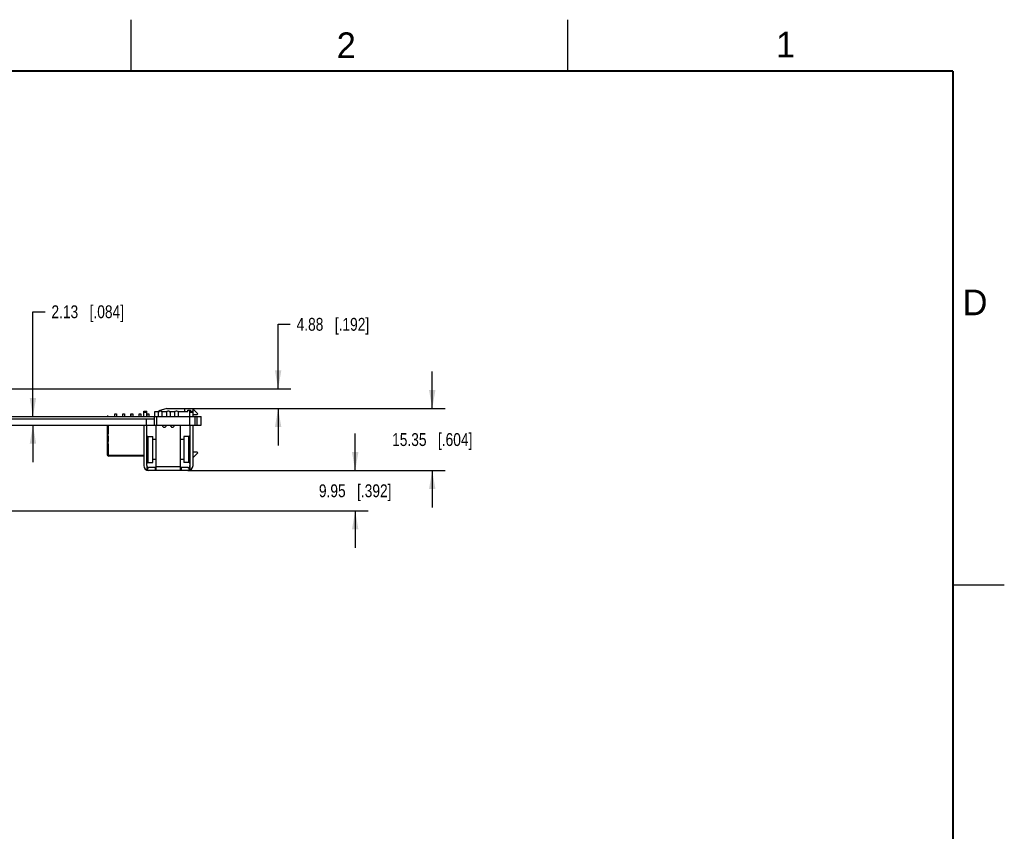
# Model space of a CAD drawing. Header units: inches. Extents: x 0 to 34, y 0 to 22.
# Tile 42 of 42: x 24.4 to 34, y 14.1 to 22. Entities that reach past the tile are written whole.
import ezdxf

# ---------------------------------------------------------------- set-up
doc = ezdxf.new("R2010")
doc.units = ezdxf.units.IN
doc.header["$LTSCALE"] = 1.87
doc.header["$MEASUREMENT"] = 0
doc.layers.get('0').update_dxf_attribs({"linetype": 'CONTINUOUS'})
doc.layers.add('02___PRT_ALL_AXES', color=7, linetype='CONTINUOUS')
doc.layers.add('DIMENSIONS', color=7, linetype='CONTINUOUS')
doc.styles.get("Standard").update_dxf_attribs({"font": 'txt', "width": 0.8})
doc.styles.add('TEXTSTYLE_2', font='txt')
doc.dimstyles.new('DIMSTYLE_1', dxfattribs={"dimtxt": 0.125, "dimasz": 0.18, "dimexe": 0.125, "dimexo": 0.0625, "dimgap": 0.0625, "dimtad": 0, "dimtih": 1, "dimtoh": 1, "dimzin": 0, "dimdsep": 46, "dimtxsty": 'STANDARD', "dimblk": '_FILLED', "dimblk1": '_FILLED', "dimblk2": '_FILLED', "dimcen": 0.09, "dimazin": 0, "dimtp": 0.01, "dimtm": 0.01, "dimtfac": 1, "dimtofl": 0, "dimtmove": 0, "dimatfit": 3, "dimldrblk": '_FILLED', "dimfxl": 1, "dimtolj": 1, "dimtzin": 0, "dimarcsym": 0})

# ---------------------------------------------------------------- blocks, each defined once
blk = doc.blocks.new('_FILLED')
at = {"color": 0, "linetype": 'BYBLOCK'}
blk.add_solid([(0, 0), (-1, 0.174), (-1, -0.174)], dxfattribs=at)
blk = doc.blocks.new('*D2')
at = {"layer": 'DIMENSIONS', "color": 2, "linetype": 'CONTINUOUS'}
for p, q in [((26.9322, 18.4076), (26.9322, 19.0354)), ((26.9322, 19.0354), (27.0497, 19.0354)), ((14.664, 18.4076), (27.0572, 18.4076)), ((26.0829, 18.2157), (27.0572, 18.2157)), ((26.9322, 18.2157), (26.9322, 17.8557))]:
    blk.add_line(p, q, dxfattribs=at)
at = {"layer": 'DIMENSIONS', "color": 2, "linetype": 'CONTINUOUS', "xscale": 0.18, "yscale": 0.18, "zscale": 0.18}
for p, rotation in [((26.9322, 18.4076), 270), ((26.9322, 18.2157), 90)]:
    blk.add_blockref('_FILLED', p, dxfattribs=dict(at, rotation=rotation))
at = {"layer": 'DIMENSIONS', "color": 2, "linetype": 'CONTINUOUS', "insert": (27.1122, 19.0979), "char_height": 0.125, "width": 1.125, "attachment_point": 1, "line_spacing_factor": 0.9}
blk.add_mtext('4.88{\\ftxt.shx;\\W1.000000;\\H0.125000; }[.192]', dxfattribs=at)
blk = doc.blocks.new('*D3')
at = {"layer": 'DIMENSIONS', "color": 2, "linetype": 'CONTINUOUS'}
for p, q in [((27.6822, 17.6113), (27.6822, 17.9713)), ((26.0526, 17.6113), (27.8072, 17.6113)), ((14.664, 17.2194), (27.8072, 17.2194)), ((27.6822, 17.2194), (27.6822, 16.8594))]:
    blk.add_line(p, q, dxfattribs=at)
at = {"layer": 'DIMENSIONS', "color": 2, "linetype": 'CONTINUOUS', "xscale": 0.18, "yscale": 0.18, "zscale": 0.18}
for p, rotation in [((27.6822, 17.6113), 270), ((27.6822, 17.2194), 90)]:
    blk.add_blockref('_FILLED', p, dxfattribs=dict(at, rotation=rotation))
at = {"layer": 'DIMENSIONS', "color": 2, "linetype": 'CONTINUOUS', "insert": (27.6822, 17.4778), "char_height": 0.125, "width": 1.125, "attachment_point": 2, "line_spacing_factor": 0.9}
blk.add_mtext('9.95{\\ftxt.shx;\\W1.000000;\\H0.125000; }[.392]', dxfattribs=at)
blk = doc.blocks.new('*D4')
at = {"layer": 'DIMENSIONS', "color": 2, "linetype": 'CONTINUOUS'}
for p, q in [((28.4322, 18.2157), (28.4322, 18.5757)), ((26.0829, 18.2157), (28.5572, 18.2157)), ((26.0526, 17.6113), (28.5572, 17.6113)), ((28.4322, 17.6113), (28.4322, 17.2513))]:
    blk.add_line(p, q, dxfattribs=at)
at = {"layer": 'DIMENSIONS', "color": 2, "linetype": 'CONTINUOUS', "xscale": 0.18, "yscale": 0.18, "zscale": 0.18}
for p, rotation in [((28.4322, 18.2157), 270), ((28.4322, 17.6113), 90)]:
    blk.add_blockref('_FILLED', p, dxfattribs=dict(at, rotation=rotation))
at = {"layer": 'DIMENSIONS', "color": 2, "linetype": 'CONTINUOUS', "insert": (28.4322, 17.976), "char_height": 0.125, "width": 1.225, "attachment_point": 2, "line_spacing_factor": 0.9}
blk.add_mtext('15.35{\\ftxt.shx;\\W1.000000;\\H0.125000; }[.604]', dxfattribs=at)
blk = doc.blocks.new('*D5')
at = {"layer": 'DIMENSIONS', "color": 2, "linetype": 'CONTINUOUS'}
for p, q in [((24.5459, 18.1373), (24.5459, 19.1576)), ((24.5459, 19.1576), (24.6634, 19.1576)), ((24.5459, 18.0533), (24.5459, 17.6933))]:
    blk.add_line(p, q, dxfattribs=at)
at = {"layer": 'DIMENSIONS', "color": 2, "linetype": 'CONTINUOUS', "xscale": 0.18, "yscale": 0.18, "zscale": 0.18}
for p, rotation in [((24.5459, 18.1373), 270), ((24.5459, 18.0533), 90)]:
    blk.add_blockref('_FILLED', p, dxfattribs=dict(at, rotation=rotation))
at = {"layer": 'DIMENSIONS', "color": 2, "linetype": 'CONTINUOUS', "insert": (24.7259, 19.2201), "char_height": 0.125, "width": 1.125, "attachment_point": 1, "line_spacing_factor": 0.9}
blk.add_mtext('2.13{\\ftxt.shx;\\W1.000000;\\H0.125000; }[.084]', dxfattribs=at)

msp = doc.modelspace()

# ---------------------------------------------------------------- linework, layer by layer
at = {"color": 2, "linetype": 'CONTINUOUS'}
for p, q in [((25.5, 22), (25.5, 21.5)), ((29.75, 22), (29.75, 21.5)), ((33.5, 16.5), (34, 16.5))]:
    msp.add_line(p, q, dxfattribs=at)
at = {"color": 7, "linetype": 'CONTINUOUS'}
for p, q in [((25.8492, 18.2157), (25.7704, 18.1946)), ((25.8492, 18.2157), (26.0982, 18.2157)), ((26.0204, 18.2157), (26.0204, 18.1871)), ((26.1504, 18.1635), (26.0982, 18.2157)), ((26.1051, 18.1556), (26.1051, 18.2088)), ((14.6474, 18.1373), (26.1822, 18.1373)), ((14.8378, 18.1153), (25.7252, 18.1153)), ((25.2768, 18.1421), (25.2681, 18.1421)), ((25.2681, 18.1373), (25.2681, 18.1421)), ((25.2768, 18.1403), (25.2681, 18.1403)), ((25.2768, 18.1395), (25.2681, 18.1395)), ((25.2685, 18.143), (25.2771, 18.143)), ((25.2685, 18.143), (25.2685, 18.1421)), ((25.2768, 18.1421), (25.2768, 18.1373)), ((25.2771, 18.143), (25.2771, 18.1373)), ((25.3423, 18.1641), (25.358, 18.1641)), ((25.3423, 18.1373), (25.3423, 18.1641)), ((25.3433, 18.1636), (25.359, 18.1636)), ((25.3433, 18.1373), (25.3433, 18.1636)), ((25.358, 18.1641), (25.358, 18.1636)), ((25.359, 18.1636), (25.359, 18.1373)), ((25.421, 18.1641), (25.4368, 18.1641)), ((25.421, 18.1373), (25.421, 18.1641)), ((25.422, 18.1636), (25.4378, 18.1636)), ((25.422, 18.1373), (25.422, 18.1636)), ((25.4368, 18.1641), (25.4368, 18.1636)), ((25.4378, 18.1636), (25.4378, 18.1373)), ((25.4998, 18.1641), (25.5155, 18.1641)), ((25.4998, 18.1373), (25.4998, 18.1641)), ((25.5008, 18.1636), (25.5165, 18.1636)), ((25.5008, 18.1373), (25.5008, 18.1636)), ((25.5155, 18.1641), (25.5155, 18.1636)), ((25.5165, 18.1636), (25.5165, 18.1373)), ((25.5785, 18.1641), (25.5943, 18.1641)), ((25.5785, 18.1373), (25.5785, 18.1641)), ((25.5795, 18.1636), (25.5952, 18.1636)), ((25.5795, 18.1373), (25.5795, 18.1636)), ((25.5943, 18.1641), (25.5943, 18.1636)), ((25.5952, 18.1636), (25.5952, 18.1373)), ((25.624, 18.1913), (25.654, 18.1913)), ((25.624, 18.1373), (25.624, 18.1913)), ((25.654, 18.1755), (25.624, 18.1755)), ((25.6464, 18.1153), (25.6464, 18.0533)), ((25.654, 18.1373), (25.654, 18.1913)), ((25.6573, 18.1641), (25.673, 18.1641)), ((25.6573, 18.1373), (25.6573, 18.1641)), ((25.6582, 18.1636), (25.674, 18.1636)), ((25.6582, 18.1373), (25.6582, 18.1636)), ((25.673, 18.1641), (25.673, 18.1636)), ((25.674, 18.1636), (25.674, 18.1373)), ((25.7252, 18.1373), (25.7252, 18.0533)), ((25.7331, 18.1871), (25.7709, 18.1871)), ((25.7331, 18.1373), (25.7331, 18.1871)), ((25.7488, 18.1373), (25.7488, 18.0533)), ((25.7657, 18.1755), (25.7657, 18.1373)), ((25.7704, 18.1946), (25.7704, 18.1871)), ((25.7893, 18.1913), (25.7815, 18.1913)), ((25.7999, 18.1871), (25.8497, 18.1871)), ((25.8051, 18.1373), (25.8051, 18.1755)), ((25.8445, 18.1755), (25.8445, 18.1373)), ((25.8681, 18.1913), (25.8602, 18.1913)), ((25.8786, 18.1871), (25.9284, 18.1871)), ((25.8838, 18.1373), (25.8838, 18.1755)), ((25.9232, 18.1755), (25.9232, 18.1373)), ((25.9468, 18.1913), (25.9389, 18.1913)), ((25.9573, 18.1871), (26.052, 18.1871)), ((25.9626, 18.1373), (25.9626, 18.1755)), ((26.052, 18.1989), (26.0756, 18.1989)), ((26.052, 18.1871), (26.052, 18.1989)), ((26.0737, 18.0533), (26.0737, 18.1373)), ((26.0743, 18.1913), (26.1043, 18.1913)), ((26.0743, 18.1373), (26.0743, 18.1913)), ((26.1043, 18.1755), (26.0743, 18.1755)), ((26.0833, 18.1913), (26.0756, 18.1989)), ((26.1043, 18.1373), (26.1043, 18.1913)), ((26.1425, 18.1556), (26.1043, 18.1556)), ((26.121, 18.1373), (26.121, 18.0533)), ((26.1425, 18.1556), (26.1504, 18.1635)), ((26.1428, 18.0533), (26.1428, 18.1373)), ((26.1822, 18.0533), (26.1822, 18.1373)), ((25.2681, 18.0521), (25.2681, 17.7698)), ((25.2681, 18.0501), (25.2768, 18.0501)), ((25.2768, 18.0485), (25.2681, 18.0485)), ((25.2768, 18.0328), (25.2681, 18.0328)), ((25.2768, 17.7698), (25.2768, 18.0521)), ((25.2768, 18.0328), (25.2771, 18.0328)), ((25.2771, 18.0533), (25.2771, 17.9712)), ((25.2783, 17.7619), (25.2783, 18.0533)), ((25.624, 18.0533), (25.624, 17.6613)), ((25.6464, 18.0533), (26.1822, 18.0533)), ((25.654, 17.6613), (25.654, 18.0533)), ((25.746, 17.6121), (25.746, 18.0533)), ((25.9823, 17.6121), (25.9823, 18.0533)), ((26.0743, 18.0533), (26.0743, 17.6613)), ((26.1043, 17.6613), (26.1043, 18.0533)), ((25.2783, 17.9719), (25.2767, 17.971)), ((25.2767, 17.9453), (25.2783, 17.9437)), ((25.2771, 17.9449), (25.2771, 17.8957)), ((25.664, 17.9438), (25.714, 17.9438)), ((25.664, 17.9438), (25.664, 17.6908)), ((25.714, 17.6908), (25.714, 17.9438)), ((26.0643, 17.9438), (26.0143, 17.9438)), ((26.0143, 17.9438), (26.0143, 17.6908)), ((26.0643, 17.6908), (26.0643, 17.9438)), ((25.2783, 17.8969), (25.2767, 17.8953)), ((25.2767, 17.8713), (25.2783, 17.8703)), ((25.2771, 17.871), (25.2771, 17.7698)), ((25.746, 17.9145), (25.714, 17.9145)), ((26.0143, 17.9145), (25.9823, 17.9145)), ((25.2783, 17.7619), (25.624, 17.7619)), ((25.624, 17.7533), (25.2846, 17.7533)), ((26.1043, 17.7934), (26.1425, 17.7934)), ((26.1043, 17.7395), (26.1504, 17.7856)), ((26.1504, 17.7856), (26.1425, 17.7934)), ((25.6543, 17.6577), (25.6543, 17.6153)), ((25.6622, 17.6451), (25.6622, 17.6127)), ((25.664, 17.6908), (25.714, 17.6908)), ((25.7429, 17.6413), (25.674, 17.6413)), ((25.746, 17.72), (25.714, 17.72)), ((25.7382, 17.6113), (25.7382, 17.6413)), ((25.7429, 17.6413), (25.7444, 17.6414)), ((25.7444, 17.6414), (25.7449, 17.6416)), ((25.7449, 17.6416), (25.7454, 17.6419)), ((25.7454, 17.6419), (25.7458, 17.6425)), ((25.7458, 17.6425), (25.7459, 17.6429)), ((25.746, 17.6506), (25.9823, 17.6506)), ((26.0143, 17.72), (25.9823, 17.72)), ((25.9824, 17.6429), (25.9825, 17.6425)), ((25.9825, 17.6425), (25.9829, 17.6419)), ((25.9829, 17.6419), (25.9834, 17.6416)), ((25.9834, 17.6416), (25.9839, 17.6414)), ((25.9839, 17.6414), (25.9854, 17.6413)), ((26.0543, 17.6413), (25.9854, 17.6413)), ((25.9901, 17.6413), (25.9901, 17.6113)), ((26.0643, 17.6908), (26.0143, 17.6908)), ((26.0661, 17.6127), (26.0661, 17.6451)), ((26.074, 17.6577), (26.074, 17.6153)), ((25.7382, 17.6113), (25.674, 17.6113)), ((25.9823, 17.6113), (25.746, 17.6113)), ((26.0543, 17.6113), (25.9901, 17.6113))]:
    msp.add_line(p, q, dxfattribs=at)
at = {"color": 7, "linetype": 'CONTINUOUS', "const_width": 0.02}
for points in [[(33.5, 21.5), (0.5, 21.5)], [(33.5, 0.5), (33.5, 21.5)]]:
    msp.add_lwpolyline(points, dxfattribs=at)
at = {"color": 7, "linetype": 'CONTINUOUS'}
for centre, radius, start, end in [((25.7815, 18.1755), 0.0157, 90, 180), ((25.7893, 18.1755), 0.0157, 0, 90), ((25.8602, 18.1755), 0.0157, 90, 180), ((25.8681, 18.1755), 0.0157, 0, 90), ((25.9389, 18.1755), 0.0157, 90, 180), ((25.9468, 18.1755), 0.0157, 0, 90), ((25.8248, 18.0533), 0.0197, 180, 360), ((25.9035, 18.0533), 0.0197, 180, 360), ((25.664, 17.9538), 0.01, 180.00005, 270), ((26.0643, 17.9538), 0.01, 270, 359.99995), ((25.2846, 17.7698), 0.0165, 180.01764, 270.00848), ((25.2846, 17.7698), 0.00787, 179.99181, 216.77287), ((25.285, 17.7698), 0.00787, 180, 211.31501), ((25.674, 17.6613), 0.05, 180, 270), ((25.664, 17.6808), 0.01, 90, 179.99995), ((25.674, 17.6613), 0.02, 179.89268, 270), ((26.0543, 17.6613), 0.05, 270, 360), ((26.0543, 17.6613), 0.02, 270, 349.81825), ((26.0643, 17.6808), 0.01, 0.00005, 90), ((26.0543, 17.6613), 0.02, 349.83817, 360)]:
    msp.add_arc(centre, radius, start, end, dxfattribs=at)
for points, knots in [([(25.746, 17.6121), (25.746, 17.612), (25.746, 17.612), (25.746, 17.6119), (25.7459, 17.6118), (25.7457, 17.6117), (25.7454, 17.6116), (25.7451, 17.6115), (25.7447, 17.6114), (25.7442, 17.6114), (25.7435, 17.6113), (25.7425, 17.6113), (25.7411, 17.6113), (25.7397, 17.6113), (25.7387, 17.6113), (25.7382, 17.6113)], [0, 0, 0, 0, 0.009356, 0.018813, 0.039975, 0.066706, 0.100562, 0.142107, 0.191392, 0.248254, 0.312284, 0.459446, 0.62753, 0.810275, 1, 1, 1, 1]), ([(25.9901, 17.6113), (25.9896, 17.6113), (25.9886, 17.6113), (25.9871, 17.6113), (25.9858, 17.6113), (25.9848, 17.6113), (25.984, 17.6114), (25.9836, 17.6114), (25.9832, 17.6115), (25.9829, 17.6116), (25.9826, 17.6117), (25.9824, 17.6118), (25.9823, 17.6119), (25.9823, 17.612), (25.9823, 17.612), (25.9823, 17.6121)], [0, 0, 0, 0, 0.189729, 0.372478, 0.540556, 0.687715, 0.751745, 0.808607, 0.857893, 0.89944, 0.933297, 0.960027, 0.981187, 0.990644, 1, 1, 1, 1])]:
    msp.add_open_spline(points, degree=3, knots=knots, dxfattribs=at)
at = {"layer": '02___PRT_ALL_AXES', "color": 7, "linetype": 'CONTINUOUS'}
msp.add_line((14.8295, 18.0533), (25.6464, 18.0533), dxfattribs=at)

# ---------------------------------------------------------------- texts
at = {"color": 2, "linetype": 'CONTINUOUS', "char_height": 0.25, "width": 0.25, "attachment_point": 1, "line_spacing_factor": 0.9, "style": 'TEXTSTYLE_2'}
for s, insert in [('2', (27.5025, 21.8762)), ('1', (31.7781, 21.8826)), ('D', (33.5947, 19.3736))]:
    msp.add_mtext(s, dxfattribs=dict(at, insert=insert))

# ---------------------------------------------------------------- dimensions: what is measured, and where the dimension line sits
at = {"layer": 'DIMENSIONS', "color": 2, "linetype": 'CONTINUOUS'}
for base, p1, p2, angle, picture, middle in [((24.5459, 18.1373), (25.6464, 18.0533), (23.9479, 18.1373), 90, '*D5', (25.2884, 19.1576)), ((26.9322, 18.2157), (14.6015, 18.4076), (26.0204, 18.2157), 270, '*D2', (27.6747, 19.0354)), ((28.4322, 18.2157), (25.9901, 17.6113), (26.0204, 18.2157), 90, '*D4', (28.4322, 17.9135)), ((27.6822, 17.6113), (14.6015, 17.2194), (25.9901, 17.6113), 90, '*D3', (27.6822, 17.4153))]:
    dim = msp.add_linear_dim(base=base, p1=p1, p2=p2, angle=angle, dimstyle='DIMSTYLE_1', dxfattribs=at)
    dim.commit()
    dim.dimension.update_dxf_attribs({"geometry": picture, "text_midpoint": middle, "dimtype": 160})

doc.saveas('drawing.dxf')
